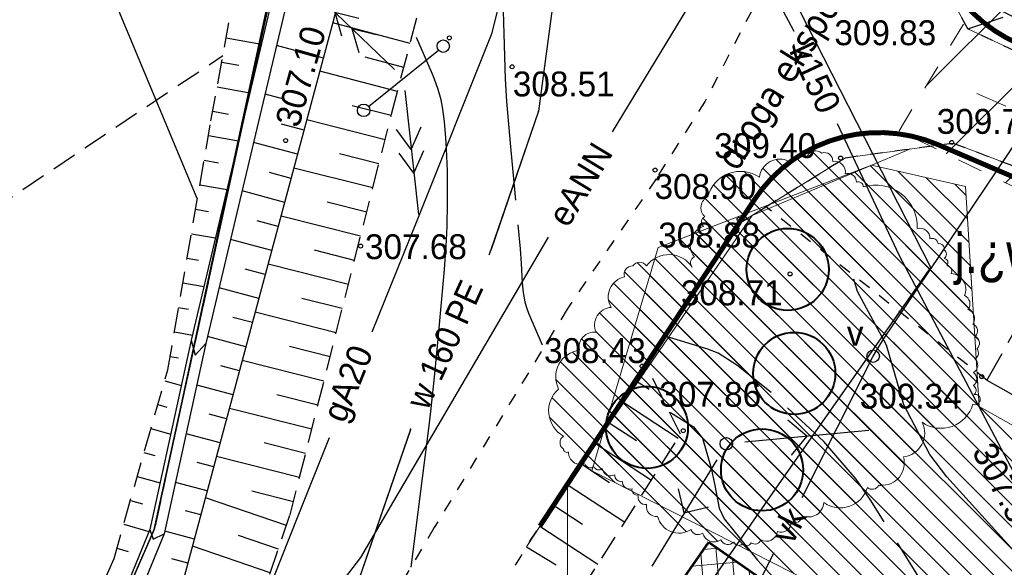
# Model space of a CAD drawing. Extents: x 4615668 to 9249187, y 5334101 to 10688993.
# Tile 9 of 120: x 4667439 to 4667479, y 5336839 to 5336861. Entities that reach past the tile are written whole.
import ezdxf
from ezdxf.enums import TextEntityAlignment as Align

# ---------------------------------------------------------------- set-up
doc = ezdxf.new("R2010")
doc.units = 0
doc.header["$MEASUREMENT"] = 0
for name, pattern in [('BUIB05', [1, 0.5, -0.5]), ('CHODNIK', [2, 1.5, -0.5]), ('DASHDOT', [25.4, 12.7, -6.35, 0, -6.35]), ('DROGA', [1, 0.5, -0.5]), ('GEN7', [13.75, 9.75, -1.5, 1, -1.5]), ('KONTUR', [1.5, 1, -0.5]), ('SKARPA1', [1.5, 1, -0.5]), ('UZYTEK', [1.5, 1, -0.5]), ('WARSTWICA', [3, 2, -1])]:
    doc.linetypes.add(name, pattern=pattern)
for name, color, linetype in [('1', 7, 'Continuous'), ('16', 7, 'Continuous'), ('17', 7, 'Continuous'), ('2', 7, 'Continuous'), ('21', 7, 'Continuous'), ('22', 7, 'Continuous'), ('23', 7, 'Continuous'), ('24', 7, 'Continuous'), ('25', 7, 'Continuous'), ('27', 7, 'Continuous'), ('31', 7, 'Continuous'), ('38', 7, 'Continuous'), ('45', 7, 'Continuous'), ('50', 7, 'Continuous'), ('51', 7, 'Continuous'), ('52', 7, 'Continuous'), ('56', 7, 'Continuous'), ('7', 4, 'GEN7'), ('9', 7, 'Continuous'), ('tpsa_stolarka', 4, 'Continuous')]:
    doc.layers.add(name, color=color, linetype=linetype)
for name, color, linetype, lineweight in [('budynek', 7, 'Continuous', 53), ('hatch', 253, 'Continuous', 0), ('sciany - mur', 1, 'Continuous', 30)]:
    doc.layers.add(name, color=color, linetype=linetype, lineweight=lineweight)
doc.styles.add('tomek14', font='ISOCP.shx', dxfattribs={"height": 14})
doc.styles.add('txt', font='TXT', dxfattribs={"height": 0.2})
pattern_1 = [(135, (0, 0), (-0.44194173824, -0.44194173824), [])]

# ---------------------------------------------------------------- blocks, each defined once
blk = doc.blocks.new('SLU')
at = {"layer": '22', "color": 1, "linetype": 'Continuous'}
blk.add_circle((0, 0), 0.25, dxfattribs=at)
blk = doc.blocks.new('SEN')
at = {"layer": '22', "color": 1, "linetype": 'Continuous'}
for p, q in [((3.25, 0), (2.543, 0.707)), ((0.75, 0), (5.75, 0)), ((3.25, 0), (2.543, -0.707))]:
    blk.add_line(p, q, dxfattribs=at)
blk = doc.blocks.new('MSZ')
at = {"layer": '22', "color": 7, "linetype": 'Continuous'}
blk.add_circle((0, 0), 0.25, dxfattribs=at)
blk = doc.blocks.new('SEW')
at = {"layer": '22', "color": 1, "linetype": 'Continuous'}
for p, q in [((2.88, 0), (2.014, 0.5)), ((3.833, 0), (2.967, 0.5)), ((0.5, 0), (5.5, 0)), ((2.88, 0), (2.014, -0.5)), ((3.833, 0), (2.967, -0.5))]:
    blk.add_line(p, q, dxfattribs=at)
blk = doc.blocks.new('WYS')
at = {"layer": '52', "color": 67, "linetype": 'Continuous'}
blk.add_circle((0, 0), 0.08, dxfattribs=at)

msp = doc.modelspace()

# ---------------------------------------------------------------- hatches: boundary and pattern name
at = {"layer": 'hatch', "lineweight": 0}
h = msp.add_hatch(dxfattribs=at)
h.set_pattern_fill('ANSI31', color=160, scale=20)
h.set_pattern_definition([(45, (0, 0), (-1.767766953, 1.767766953), [])])
h.paths.add_polyline_path([(4667474.732, 5336856.646), (4667499.212, 5336897.332), (4667613.908, 5336808.5), (4667647.336, 5336782.081), (4667630.656, 5336776.416), (4667605.665, 5336771.261), (4667592.294, 5336770.058), (4667562.355, 5336763.404), (4667552.216, 5336758.206), (4667530.784, 5336759.661), (4667490.062, 5336757.531), (4667479.482, 5336755.228), (4667453.16, 5336765.741), (4667492.626, 5336792.677), (4667492.398, 5336848.025)])
at = {"layer": 'hatch', "lineweight": 0, "ltscale": 20}
h = msp.add_hatch(dxfattribs=at)
h.set_pattern_fill('ANSI31', color=3, scale=5, angle=90)
h.set_pattern_definition(pattern_1)
edge = h.paths.add_edge_path()
edge.add_arc((4667468.358, 5336853.668), 1.35, 55.5778, 165.5778, ccw=False)
edge.add_arc((4667469.943, 5336854.683), 0.828, 63.1416, 173.1416, ccw=False)
edge.add_arc((4667470.513, 5336855.346), 0.21, 49.0362, 159.0362, ccw=False)
edge.add_arc((4667470.884, 5336855.424), 0.247, 50.9454, 160.9454, ccw=False)
edge.add_arc((4667471.381, 5336855.481), 0.366, 48.3925, 158.3925, ccw=False)
edge.add_arc((4667471.73, 5336855.432), 0.339, 358.1301, 108.1301, ccw=False)
edge.add_arc((4667472.144, 5336854.996), 0.432, 350, 100, ccw=False)
edge.add_arc((4667472.675, 5336854.598), 0.339, 358.1301, 108.1301, ccw=False)
edge.add_arc((4667473.085, 5336854.392), 0.207, 0.008, 110.008, ccw=False)
edge.add_arc((4667473.793, 5336852.799), 1.67, 357.4314, 107.4314, ccw=False)
edge.add_arc((4667475.565, 5336852.34), 0.398, 355.1944, 105.1944, ccw=False)
edge.add_arc((4667476.06, 5336852.093), 0.236, 4.7436, 114.7436, ccw=False)
edge.add_arc((4667476.333, 5336851.9), 0.216, 350, 100, ccw=False)
edge.add_arc((4667476.428, 5336851.695), 0.204, 305, 55, ccw=False)
edge.add_arc((4667476.494, 5336851.337), 0.199, 324.9831, 74.9831, ccw=False)
edge.add_arc((4667476.633, 5336851.011), 0.213, 333.6105, 83.6105, ccw=False)
edge.add_arc((4667476.776, 5336850.287), 0.632, 335.6997, 85.6997, ccw=False)
edge.add_arc((4667477.226, 5336849.7), 0.35, 319.0362, 69.0362, ccw=False)
edge.add_arc((4667477.384, 5336849.111), 0.376, 323.435, 73.4349, ccw=False)
edge.add_arc((4667477.566, 5336848.598), 0.313, 317.5288, 67.5288, ccw=False)
edge.add_arc((4667477.649, 5336848.117), 0.307, 311.3402, 61.3402, ccw=False)
edge.add_arc((4667477.674, 5336847.721), 0.243, 292.9052, 42.9052, ccw=False)
edge.add_arc((4667477.546, 5336847.238), 0.341, 299.2894, 49.2894, ccw=False)
edge.add_arc((4667477.528, 5336846.677), 0.322, 305, 55, ccw=False)
edge.add_arc((4667477.6, 5336846.222), 0.221, 309.3987, 59.3987, ccw=False)
edge.add_arc((4667477.798, 5336845.866), 0.194, 357.125, 107.125, ccw=False)
edge.add_arc((4667477.77, 5336845.866), 0.221, 247.4712, 357.4712, ccw=False)
edge.add_arc((4667476.417, 5336846.011), 1.315, 234.6041, 344.6041, ccw=False)
edge.add_arc((4667474.793, 5336844.506), 0.964, 276.631, 26.6309, ccw=False)
edge.add_arc((4667474.047, 5336843.3), 0.893, 266.1702, 16.1702, ccw=False)
edge.add_arc((4667473.946, 5336842.438), 0.0509, 215, 325, ccw=False)
edge.add_arc((4667473.652, 5336842.523), 0.276, 225.6197, 335.6197, ccw=False)
edge.add_arc((4667472.369, 5336842.633), 1.133, 234.2495, 344.2495, ccw=False)
edge.add_arc((4667471.091, 5336841.751), 0.617, 246.5043, 356.5043, ccw=False)
edge.add_arc((4667470.535, 5336841.216), 0.312, 244.3578, 354.3577, ccw=False)
edge.add_arc((4667469.986, 5336840.935), 0.414, 249.992, 359.992, ccw=False)
edge.add_arc((4667469.394, 5336840.612), 0.455, 241.5651, 351.565, ccw=False)
edge.add_arc((4667468.944, 5336840.293), 0.247, 230.9454, 340.9454, ccw=False)
edge.add_arc((4667468.588, 5336840.2), 0.223, 223.7462, 333.7462, ccw=False)
edge.add_arc((4667468.289, 5336840.204), 0.21, 200.9638, 310.9638, ccw=False)
edge.add_arc((4667467.858, 5336840.355), 0.326, 206.0274, 316.0274, ccw=False)
edge.add_arc((4667467.3, 5336840.604), 0.473, 193.9625, 303.9625, ccw=False)
edge.add_arc((4667466.654, 5336840.725), 0.301, 198.6105, 308.6105, ccw=False)
edge.add_arc((4667465.887, 5336841.36), 0.876, 193.4047, 303.4047, ccw=False)
edge.add_arc((4667464.977, 5336841.549), 0.396, 168.2643, 278.2643, ccw=False)
edge.add_arc((4667464.559, 5336841.941), 0.313, 165.6013, 275.6013, ccw=False)
edge.add_arc((4667464.218, 5336842.232), 0.216, 170, 280, ccw=False)
edge.add_arc((4667463.918, 5336842.559), 0.302, 176.8428, 286.8428, ccw=False)
edge.add_arc((4667463.551, 5336842.808), 0.241, 175.7106, 285.7106, ccw=False)
edge.add_arc((4667463.148, 5336843.126), 0.342, 188.435, 298.4349, ccw=False)
edge.add_arc((4667462.672, 5336843.234), 0.21, 200.9638, 310.9638, ccw=False)
edge.add_arc((4667462.335, 5336843.341), 0.231, 197.8973, 307.8973, ccw=False)
edge.add_arc((4667461.947, 5336843.74), 0.499, 179.6888, 289.6888, ccw=False)
edge.add_arc((4667461.389, 5336843.867), 0.137, 185.2551, 295.2551, ccw=False)
edge.add_arc((4667461.438, 5336844.119), 0.322, 125, 235, ccw=False)
edge.add_arc((4667461.818, 5336845.396), 1.16, 130.8774, 240.8774, ccw=False)
edge.add_arc((4667462.021, 5336846.76), 1.078, 96.8214, 206.8214, ccw=False)
edge.add_arc((4667462.479, 5336847.958), 0.601, 82.2906, 192.2906, ccw=False)
edge.add_arc((4667463.216, 5336848.84), 0.716, 93.5704, 203.5704, ccw=False)
edge.add_arc((4667463.864, 5336849.981), 0.813, 101.6444, 211.6444, ccw=False)
edge.add_arc((4667464.022, 5336850.883), 0.339, 88.1301, 198.1301, ccw=False)
edge.add_arc((4667464.311, 5336851.028), 0.339, 35, 145, ccw=False)
edge.add_arc((4667465.488, 5336850.552), 1.121, 33.2643, 143.2643, ccw=False)
edge.add_arc((4667466.612, 5336851.346), 0.26, 113.6901, 223.6901, ccw=False)
edge.add_arc((4667467.117, 5336852.069), 0.779, 108.54, 218.54, ccw=False)
edge.add_arc((4667467.034, 5336852.983), 0.24, 116.8699, 226.8699, ccw=False)
edge.add_arc((4667467.271, 5336853.556), 0.499, 116.1299, 226.1299, ccw=False)
h = msp.add_hatch(dxfattribs=at)
h.set_pattern_fill('ANSI31', color=3, scale=5, angle=90)
h.set_pattern_definition(pattern_1)
h.paths.add_polyline_path([(4667467.837, 5336761.845), (4667446.717, 5336769.805), (4667465.95, 5336800.297), (4667453.331, 5336810.903), (4667456.996, 5336817.795), (4667461.413, 5336829.102), (4667470.895, 5336824.303), (4667477.712, 5336835.194), (4667462.385, 5336842.995), (4667465.057, 5336851.959), (4667473.624, 5336855.263), (4667477.401, 5336854.407), (4667477.94, 5336845.571), (4667487.032, 5336840.461), (4667491.362, 5336848.44), (4667514.938, 5336829.96), (4667522.66, 5336810.151), (4667493.116, 5336780.396), (4667477.533, 5336784.386), (4667471.001, 5336776.207), (4667474.27, 5336768.361)])
at = {"layer": 'hatch', "lineweight": 0, "ltscale": 40}
h = msp.add_hatch(dxfattribs=at)
h.set_pattern_fill('ANSI37', color=0, scale=5, angle=50)
h.set_pattern_definition([(95, (0, 0), (-0.62262168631, -0.05447233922), []), (185, (0, 0), (0.05447233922, -0.62262168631), [])])
h.paths.add_polyline_path([(4667467.092, 5336840.119), (4667474.65, 5336834.847), (4667468.445, 5336825.951), (4667460.887, 5336831.223)])

# ---------------------------------------------------------------- linework, layer by layer
at = {"color": 97, "linetype": 'DROGA'}
msp.add_line((4667478.259, 5336846.633), (4667469.374, 5336853.595), dxfattribs=at)
at = {"color": 94, "linetype": 'BUIB05', "lineweight": 0, "ltscale": 2}
msp.add_lwpolyline([(4667474.732, 5336856.646), (4667499.212, 5336897.332), (4667613.908, 5336808.5), (4667647.336, 5336782.081), (4667630.656, 5336776.416), (4667605.665, 5336771.261), (4667592.294, 5336770.058), (4667562.355, 5336763.404), (4667552.216, 5336758.206), (4667530.784, 5336759.661), (4667490.062, 5336757.531), (4667479.482, 5336755.228), (4667453.16, 5336765.741), (4667492.626, 5336792.677), (4667492.398, 5336848.025)], close=True, dxfattribs=at)
at = {"lineweight": 0, "ltscale": 40}
msp.add_lwpolyline([(4667467.051, 5336854.004, -0.520567), (4667469.122, 5336854.781, -0.520567), (4667469.122, 5336854.781, -0.520567), (4667470.317, 5336855.421, -0.520567), (4667470.317, 5336855.421, -0.520567), (4667470.651, 5336855.504, -0.520567), (4667470.651, 5336855.504, -0.520567), (4667471.04, 5336855.616, -0.520567), (4667471.04, 5336855.616, -0.520567), (4667471.624, 5336855.755, -0.520567), (4667471.624, 5336855.755, -0.520567), (4667472.069, 5336855.421, -0.520567), (4667472.069, 5336855.421, -0.520567), (4667472.569, 5336854.92, -0.520567), (4667472.569, 5336854.92, -0.520567), (4667473.014, 5336854.587, -0.520567), (4667473.014, 5336854.587, -0.520567), (4667473.014, 5336854.587, -0.520567), (4667473.014, 5336854.587, -0.520567), (4667473.292, 5336854.392, -0.520567), (4667473.292, 5336854.392, -0.520567), (4667475.461, 5336852.724, -0.520567), (4667475.461, 5336852.724, -0.520567), (4667475.961, 5336852.307, -0.520567), (4667475.961, 5336852.307, -0.520567), (4667476.295, 5336852.112, -0.520567), (4667476.295, 5336852.112, -0.520567), (4667476.545, 5336851.862, -0.520567), (4667476.545, 5336851.862, -0.520567), (4667476.545, 5336851.528, -0.520567), (4667476.545, 5336851.528, -0.520567), (4667476.657, 5336851.223, -0.520567), (4667476.657, 5336851.223, -0.520567), (4667476.823, 5336850.917, -0.520567), (4667476.823, 5336850.917, -0.520567), (4667477.352, 5336850.027, -0.520567), (4667477.352, 5336850.027, -0.520567), (4667477.491, 5336849.471, -0.520567), (4667477.491, 5336849.471, -0.520567), (4667477.685, 5336848.887, -0.520567), (4667477.685, 5336848.887, -0.520567), (4667477.797, 5336848.386, -0.520567), (4667477.797, 5336848.386, -0.520567), (4667477.852, 5336847.886, -0.520567), (4667477.852, 5336847.886, -0.520567), (4667477.769, 5336847.497, -0.520567), (4667477.769, 5336847.497, -0.520567), (4667477.713, 5336846.941, -0.520567), (4667477.713, 5336846.941, -0.520567), (4667477.713, 5336846.412, -0.520567), (4667477.713, 5336846.412, -0.520567), (4667477.741, 5336846.051, -0.520567), (4667477.741, 5336846.051, -0.520567), (4667477.991, 5336845.856, -0.520567), (4667477.991, 5336845.856, -0.520567), (4667477.685, 5336845.662, -0.520567), (4667477.685, 5336845.662, -0.520567), (4667475.656, 5336844.939, -0.520567), (4667475.656, 5336844.939, -0.520567), (4667474.905, 5336843.549, -0.520567), (4667474.905, 5336843.549, -0.520567), (4667473.987, 5336842.409, -0.520567), (4667473.987, 5336842.409, -0.520567), (4667473.904, 5336842.409, -0.520567), (4667473.904, 5336842.409, -0.520567), (4667473.459, 5336842.325, -0.520567), (4667473.459, 5336842.325, -0.520567), (4667471.707, 5336841.713, -0.520567), (4667471.707, 5336841.713, -0.520567), (4667470.845, 5336841.185, -0.520567), (4667470.845, 5336841.185, -0.520567), (4667470.401, 5336840.935, -0.520567), (4667470.401, 5336840.935, -0.520567), (4667469.844, 5336840.546, -0.520567), (4667469.844, 5336840.546, -0.520567), (4667469.177, 5336840.212, -0.520567), (4667469.177, 5336840.212, -0.520567), (4667468.788, 5336840.101, -0.520567), (4667468.788, 5336840.101, -0.520567), (4667468.426, 5336840.045, -0.520567), (4667468.426, 5336840.045, -0.520567), (4667468.093, 5336840.129, -0.520567), (4667468.093, 5336840.129, -0.520567), (4667467.565, 5336840.212, -0.520567), (4667467.565, 5336840.212, -0.520567), (4667466.842, 5336840.49, -0.520567), (4667466.842, 5336840.49, -0.520567), (4667466.842, 5336840.49, -0.520567), (4667466.842, 5336840.49, -0.520567), (4667466.369, 5336840.629, -0.520567), (4667466.369, 5336840.629, -0.520567), (4667465.034, 5336841.157, -0.520567), (4667465.034, 5336841.157, -0.520567), (4667464.589, 5336841.63, -0.520567), (4667464.589, 5336841.63, -0.520567), (4667464.256, 5336842.019, -0.520567), (4667464.256, 5336842.019, -0.520567), (4667464.006, 5336842.27, -0.520567), (4667464.006, 5336842.27, -0.520567), (4667463.616, 5336842.575, -0.520567), (4667463.616, 5336842.575, -0.520567), (4667463.31, 5336842.826, -0.520567), (4667463.31, 5336842.826, -0.520567), (4667462.81, 5336843.076, -0.520567), (4667462.81, 5336843.076, -0.520567), (4667462.476, 5336843.159, -0.520567), (4667462.476, 5336843.159, -0.520567), (4667462.115, 5336843.271, -0.520567), (4667462.115, 5336843.271, -0.520567), (4667461.448, 5336843.743, -0.520567), (4667461.448, 5336843.743, -0.520567), (4667461.253, 5336843.854, -0.520567), (4667461.253, 5336843.854, -0.520567), (4667461.253, 5336844.383, -0.520567), (4667461.253, 5336844.383, -0.520567), (4667461.058, 5336846.273, -0.520567), (4667461.058, 5336846.273, -0.520567), (4667461.892, 5336847.83, -0.520567), (4667461.892, 5336847.83, -0.520567), (4667462.56, 5336848.553, -0.520567), (4667462.56, 5336848.553, -0.520567), (4667463.171, 5336849.554, -0.520567), (4667463.171, 5336849.554, -0.520567), (4667463.7, 5336850.778, -0.520567), (4667463.7, 5336850.778, -0.520567), (4667464.033, 5336851.223, -0.520567), (4667464.033, 5336851.223, -0.520567), (4667464.589, 5336851.223, -0.520567), (4667464.589, 5336851.223, -0.520567), (4667466.425, 5336851.167, -0.520567), (4667466.425, 5336851.167, -0.520567), (4667466.425, 5336851.167, -0.520567), (4667466.425, 5336851.167, -0.520567), (4667466.508, 5336851.584, -0.520567), (4667466.508, 5336851.584, -0.520567), (4667466.869, 5336852.807, -0.520567), (4667466.869, 5336852.807, -0.520567), (4667466.925, 5336853.197, -0.520567), (4667466.925, 5336853.197, -0.520567)], format="xyb", close=True, dxfattribs=at)
msp.add_lwpolyline([(4667475.189, 5336855.92), (4667468.826, 5336853.25), (4667461.413, 5336842.437), (4667461.413, 5336823.593)], dxfattribs=at)
msp.add_lwpolyline([(4667467.837, 5336761.845), (4667446.717, 5336769.805), (4667465.95, 5336800.297), (4667453.331, 5336810.903), (4667456.996, 5336817.795), (4667461.413, 5336829.102), (4667470.895, 5336824.303), (4667477.712, 5336835.194), (4667462.385, 5336842.995), (4667465.057, 5336851.959), (4667473.624, 5336855.263), (4667477.401, 5336854.407), (4667477.94, 5336845.571), (4667487.032, 5336840.461), (4667491.362, 5336848.44), (4667514.938, 5336829.96), (4667522.66, 5336810.151), (4667493.116, 5336780.396), (4667477.533, 5336784.386), (4667471.001, 5336776.207), (4667474.27, 5336768.361)], close=True, dxfattribs=at)
at = {"lineweight": 40, "ltscale": 40}
for centre in [(4667470.255, 5336851.08), (4667470.518, 5336846.904), (4667464.603, 5336844.733), (4667469.226, 5336843.027)]:
    msp.add_circle(centre, 1.647, dxfattribs=at)
at = {"layer": '1', "color": 2, "linetype": 'Continuous'}
msp.add_lwpolyline([(4667461.194, 5336930.303), (4667459.054, 5336917.249), (4667457.733, 5336900.624), (4667444.819, 5336840.627), (4667436.817, 5336822.291), (4667422.703, 5336795.063), (4667411.289, 5336783.94), (4667406.588, 5336784.43), (4667404.087, 5336778.239), (4667420.325, 5336773.832), (4667430.688, 5336769.324), (4667439.242, 5336762.136), (4667452.877, 5336752.218), (4667458.671, 5336744.009), (4667459.113, 5336736.998)], dxfattribs=at)
at = {"layer": '16', "color": 7, "linetype": 'CHODNIK'}
for points in [[(4667477.485, 5336860.742), (4667481.611, 5336862.089), (4667487.382, 5336865.427), (4667487.913, 5336865.392), (4667491.772, 5336860.775), (4667491.665, 5336858.303), (4667489.37, 5336854.702)], [(4667483.869, 5336851.758), (4667481.796, 5336852.924), (4667478.259, 5336846.633), (4667480.332, 5336845.467)]]:
    msp.add_lwpolyline(points, dxfattribs=at)
at = {"layer": '17', "color": 97, "linetype": 'DROGA'}
for points in [[(4667509.729, 5336776.363), (4667522.731, 5336785.295), (4667530.229, 5336801.252), (4667530.261, 5336807.572), (4667527.468, 5336816.293), (4667525.414, 5336823.336), (4667519.234, 5336833.343), (4667513.571, 5336837.869), (4667500.63, 5336847.171), (4667494.497, 5336851.715), (4667489.02, 5336854.912), (4667485.725, 5336856.886), (4667477.485, 5336860.742), (4667475.526, 5336864.356), (4667475.571, 5336866.009), (4667476.258, 5336867.753), (4667479.139, 5336873.796), (4667481.061, 5336878.111), (4667482.068, 5336881.58), (4667483.12, 5336885.665), (4667483.624, 5336888.832), (4667483.854, 5336898.363), (4667484.586, 5336900.737)], [(4667481.153, 5336900.186), (4667480.88, 5336888.991), (4667478.966, 5336882.826), (4667476.586, 5336876.905), (4667475.213, 5336873.6), (4667470.641, 5336865.03), (4667466.941, 5336857.842), (4667464.972, 5336854.72), (4667461.402, 5336849.488), (4667456.062, 5336840.707), (4667452.537, 5336834.74), (4667447.559, 5336825.903), (4667443.897, 5336818.972), (4667441.435, 5336815.021)], [(4667444.052, 5336813.794), (4667451.532, 5336825.809), (4667456.245, 5336834.054), (4667459.906, 5336840.159), (4667468.277, 5336852.906), (4667469.374, 5336853.595), (4667472.578, 5336855.569), (4667476.907, 5336856.158), (4667484.917, 5336853.083), (4667490.803, 5336849.697), (4667498.722, 5336844.511), (4667507.185, 5336838.316), (4667516.083, 5336831.904), (4667520.615, 5336824.284), (4667523.251, 5336818.184), (4667525.356, 5336810.84), (4667526.332, 5336807.663), (4667526.549, 5336801.494), (4667519.433, 5336786.317), (4667509.376, 5336781.364), (4667487.358, 5336773.665), (4667467.89, 5336759.058)]]:
    msp.add_lwpolyline(points, dxfattribs=at)
at = {"layer": '2', "color": 5, "linetype": 'Continuous'}
for p, q in [((4667444.819, 5336840.627), (4667456.223, 5336893.062)), ((4667456.223, 5336893.062), (4667444.819, 5336840.627)), ((4667436.817, 5336822.291), (4667444.819, 5336840.627)), ((4667436.817, 5336822.291), (4667444.819, 5336840.627))]:
    msp.add_line(p, q, dxfattribs=at)
at = {"layer": '21', "color": 1, "linetype": 'Continuous'}
for points in [[(4667463.216, 5336856.607), (4667469.042, 5336866.212), (4667479.826, 5336860.983)], [(4667440.964, 5336820.273), (4667448.238, 5336833.146), (4667453.11, 5336839.504), (4667460.65, 5336852.374)]]:
    msp.add_lwpolyline(points, dxfattribs=at)
at = {"layer": '22', "color": 7, "linetype": 'DASHDOT'}
msp.add_line((4667453.426, 5336857.626), (4667456.231, 5336859.89), dxfattribs=at)
at = {"layer": '23', "color": 40, "linetype": 'Continuous'}
for points in [[(4667470.831, 5336841.914), (4667473.688, 5336847.597), (4667474.105, 5336848.278), (4667483.705, 5336862.552), (4667485.793, 5336865.641), (4667494.968, 5336857.166), (4667495.776, 5336856.45)], [(4667458.119, 5336816.248), (4667459.495, 5336819.512), (4667466.697, 5336833.691), (4667469.719, 5336839.703)]]:
    msp.add_lwpolyline(points, dxfattribs=at)
at = {"layer": '25', "color": 165, "linetype": 'Continuous'}
for points in [[(4667468.074, 5336890.333), (4667467.984, 5336885.053), (4667464.434, 5336875.023), (4667461.624, 5336867.043), (4667460.874, 5336862.163), (4667460.254, 5336857.433), (4667458.324, 5336851.823), (4667458.249, 5336851.656)], [(4667468.074, 5336890.333), (4667467.984, 5336885.053), (4667464.434, 5336875.023), (4667461.624, 5336867.043), (4667460.874, 5336862.163), (4667460.254, 5336857.433), (4667458.344, 5336851.88)], [(4667459.591, 5336827.501), (4667463.394, 5336833.081), (4667470.104, 5336842.736), (4667475.998, 5336851.159), (4667469.054, 5336864.793), (4667466.036, 5336870.752), (4667465.956, 5336873.833)], [(4667455.109, 5336844.649), (4667452.504, 5336837.063), (4667445.084, 5336821.673), (4667442.764, 5336817.333)], [(4667455.105, 5336844.638), (4667452.504, 5336837.063), (4667445.084, 5336821.673), (4667442.764, 5336817.333)]]:
    msp.add_lwpolyline(points, dxfattribs=at)
for p in [(4667460.254, 5336857.433), (4667458.324, 5336851.823), (4667455.114, 5336844.663)]:
    msp.add_point(p, dxfattribs=at)
at = {"layer": '27', "color": 17, "linetype": 'Continuous'}
for points in [[(4667470.513, 5336860.635), (4667470.51, 5336860.642), (4667465.535, 5336870.003)], [(4667481.147, 5336839.497), (4667474.733, 5336851.646), (4667472.255, 5336856.924)]]:
    msp.add_lwpolyline(points, dxfattribs=at)
at = {"layer": '31', "color": 2, "linetype": 'Continuous'}
for points in [[(4667453.57, 5336848.57), (4667455.347, 5336852.984), (4667458.394, 5336860.584), (4667461.889, 5336874.607), (4667462.917, 5336878.599), (4667464.218, 5336892.217), (4667465.838, 5336892.555)], [(4667433.789, 5336805.137), (4667441.307, 5336818.199), (4667446.015, 5336829.635), (4667450.596, 5336841.183), (4667451.861, 5336844.326)]]:
    msp.add_lwpolyline(points, dxfattribs=at)
at = {"layer": '38', "color": 97, "linetype": 'Continuous'}
msp.add_lwpolyline([(4667441.134, 5336816.365), (4667437.454, 5336819.38), (4667445.882, 5336838.201), (4667452.052, 5336861.21), (4667457.772, 5336884.339), (4667459.355, 5336890.248), (4667462.285, 5336909.444), (4667460.893, 5336930.707), (4667459.161, 5336948.272), (4667458.881, 5336955.335), (4667455.616, 5336969.993), (4667449.594, 5337001.266), (4667450.457, 5337010.02), (4667483.97, 5337030.488), (4667505.008, 5337043.38), (4667512.2, 5337047.931), (4667538.938, 5337064.283), (4667548.813, 5337070.486), (4667555.482, 5337074.448), (4667563.84, 5337069.197)], dxfattribs=at)
at = {"layer": '45', "color": 219, "linetype": 'Continuous'}
for points in [[(4667458.94, 5336947.902), (4667461.771, 5336938.021), (4667462.641, 5336934.669), (4667463.138, 5336920.028), (4667456.9, 5336889.945), (4667452.552, 5336871.995), (4667446.893, 5336848.097), (4667445.214, 5336840.452), (4667438.648, 5336824.44), (4667436.618, 5336819.902)], [(4667458.364, 5336947.736), (4667461.191, 5336937.865), (4667462.043, 5336934.583), (4667462.536, 5336920.08), (4667456.314, 5336890.077), (4667451.968, 5336872.135), (4667446.309, 5336848.231), (4667444.64, 5336840.632), (4667438.096, 5336824.678), (4667436.074, 5336820.156)], [(4667446.309, 5336848.231), (4667446.458, 5336847.635), (4667446.893, 5336848.097)], [(4667444.64, 5336840.632), (4667444.773, 5336840.247), (4667445.214, 5336840.452)]]:
    msp.add_lwpolyline(points, dxfattribs=at)
at = {"layer": '50', "color": 216, "linetype": 'Continuous'}
for points in [[(4667446.54, 5336853.926), (4667440.863, 5336867.548), (4667440.419, 5336868.651), (4667440.135, 5336869.392), (4667439.595, 5336870.884), (4667439.335, 5336871.634), (4667438.83, 5336873.139), (4667437.839, 5336876.157), (4667437.332, 5336877.662), (4667437.061, 5336878.461), (4667436.535, 5336880.064), (4667436.026, 5336881.675), (4667435.039, 5336884.907), (4667433.727, 5336889.219), (4667433.046, 5336891.364), (4667432.331, 5336893.497), (4667431.958, 5336894.557), (4667431.439, 5336895.963), (4667431.17, 5336896.662), (4667430.754, 5336897.705), (4667430.319, 5336898.742), (4667430.095, 5336899.258), (4667426.063, 5336908.42)], [(4667455.14, 5336839.117), (4667455.857, 5336844.802), (4667455.941, 5336845.496), (4667456.092, 5336846.888), (4667456.226, 5336848.281), (4667456.471, 5336851.07), (4667456.555, 5336852.242), (4667456.581, 5336852.83), (4667456.602, 5336853.713), (4667456.6, 5336854.596), (4667456.59, 5336855.037), (4667456.553, 5336855.92), (4667456.525, 5336856.36), (4667456.471, 5336857.021), (4667456.425, 5336857.407), (4667456.393, 5336857.6), (4667456.335, 5336857.887), (4667456.223, 5336858.311), (4667456.079, 5336858.725), (4667455.995, 5336858.927), (4667455.346, 5336860.4)], [(4667487.98, 5336830.803), (4667486.232, 5336833.017), (4667485.493, 5336833.758), (4667484.378, 5336834.623), (4667483.841, 5336835.077), (4667481.665, 5336837.168), (4667479.335, 5336839.781), (4667476.641, 5336842.751), (4667475.965, 5336843.643), (4667474.925, 5336845.641), (4667474.22, 5336848.039), (4667473.055, 5336850.192), (4667472.906, 5336850.688)], [(4667465.556, 5336845.335), (4667466.475, 5336844.751), (4667466.841, 5336844.304), (4667467.18, 5336843.091), (4667467.33, 5336842.403), (4667467.511, 5336841.485), (4667467.702, 5336841.062), (4667469.05, 5336839.401), (4667470.552, 5336837.772), (4667470.971, 5336837.167), (4667471.592, 5336835.844), (4667472.052, 5336834.553)]]:
    msp.add_lwpolyline(points, dxfattribs=at)
at = {"layer": '50', "color": 245, "linetype": 'WARSTWICA'}
for points in [[(4667456.713, 5336866.189), (4667458.113, 5336864.134), (4667458.25, 5336863.914), (4667458.331, 5336863.761), (4667458.471, 5336863.444), (4667458.53, 5336863.28), (4667458.629, 5336862.944), (4667458.705, 5336862.6), (4667458.744, 5336862.369), (4667458.796, 5336861.908), (4667458.827, 5336861.455), (4667458.864, 5336860.549), (4667458.912, 5336858.736), (4667458.967, 5336857.832), (4667459.141, 5336855.856), (4667459.513, 5336851.907), (4667459.551, 5336851.324), (4667459.591, 5336850.542), (4667459.632, 5336850.156), (4667459.703, 5336849.778), (4667459.753, 5336849.593), (4667459.851, 5336849.322), (4667460.398, 5336848.055)], [(4667479.306, 5336833.165), (4667477.712, 5336835.194), (4667476.998, 5336836.225), (4667476.149, 5336837.672), (4667475.719, 5336838.392), (4667473.573, 5336841.835), (4667473.011, 5336842.652), (4667471.713, 5336844.161), (4667469.598, 5336846.129), (4667468.219, 5336847.236), (4667467.465, 5336847.715), (4667467.054, 5336847.881), (4667465.337, 5336848.404)]]:
    msp.add_lwpolyline(points, dxfattribs=at)
at = {"layer": '51', "color": 3, "linetype": 'Continuous'}
for p, q in [((4667455.095, 5336860.161), (4667451.99, 5336860.98)), ((4667447.71, 5336860.388), (4667449.126, 5336860.128)), ((4667451.611, 5336859.567), (4667449.729, 5336860.072)), ((4667454.84, 5336859.194), (4667453.286, 5336859.604)), ((4667447.529, 5336859.404), (4667448.212, 5336859.279)), ((4667454.586, 5336858.227), (4667451.472, 5336859.048)), ((4667447.349, 5336858.421), (4667448.664, 5336858.18)), ((4667450.02, 5336857.923), (4667449.268, 5336858.125)), ((4667454.331, 5336857.26), (4667452.768, 5336857.656)), ((4667447.168, 5336857.437), (4667447.801, 5336857.321)), ((4667450.834, 5336856.669), (4667449.936, 5336856.91)), ((4667454.086, 5336856.291), (4667450.946, 5336857.085)), ((4667446.994, 5336856.453), (4667448.206, 5336856.243)), ((4667450.575, 5336855.703), (4667448.807, 5336856.178)), ((4667453.841, 5336855.321), (4667452.264, 5336855.72)), ((4667446.823, 5336855.467), (4667447.399, 5336855.368)), ((4667450.316, 5336854.738), (4667449.446, 5336854.971)), ((4667453.596, 5336854.352), (4667450.428, 5336855.153)), ((4667446.653, 5336854.482), (4667447.744, 5336854.293)), ((4667450.057, 5336853.772), (4667448.345, 5336854.231)), ((4667453.351, 5336853.382), (4667451.76, 5336853.785)), ((4667446.482, 5336853.497), (4667446.998, 5336853.407)), ((4667449.798, 5336852.806), (4667448.957, 5336853.031)), ((4667453.105, 5336852.413), (4667449.91, 5336853.221)), ((4667446.311, 5336852.511), (4667447.283, 5336852.343)), ((4667449.539, 5336851.84), (4667447.884, 5336852.284)), ((4667452.86, 5336851.443), (4667451.255, 5336851.849)), ((4667446.141, 5336851.526), (4667446.596, 5336851.447)), ((4667449.28, 5336850.874), (4667448.467, 5336851.092)), ((4667452.615, 5336850.474), (4667449.392, 5336851.289)), ((4667445.97, 5336850.541), (4667446.821, 5336850.393)), ((4667449.021, 5336849.908), (4667447.423, 5336850.337)), ((4667452.37, 5336849.504), (4667450.751, 5336849.914)), ((4667445.799, 5336849.555), (4667446.195, 5336849.487)), ((4667452.125, 5336848.535), (4667448.874, 5336849.357)), ((4667448.762, 5336848.942), (4667447.978, 5336849.153)), ((4667445.629, 5336848.57), (4667446.359, 5336848.443)), ((4667448.503, 5336847.976), (4667446.962, 5336848.39)), ((4667451.879, 5336847.566), (4667450.247, 5336847.978)), ((4667445.458, 5336847.585), (4667445.8, 5336847.526)), ((4667451.634, 5336846.596), (4667448.356, 5336847.425)), ((4667448.244, 5336847.011), (4667447.494, 5336847.212)), ((4667445.239, 5336846.61), (4667445.91, 5336846.416)), ((4667464.15, 5336846.621), (4667464.688, 5336846.268)), ((4667447.985, 5336846.045), (4667446.528, 5336846.435)), ((4667451.389, 5336845.627), (4667449.743, 5336846.043)), ((4667463.601, 5336845.786), (4667465.857, 5336844.304)), ((4667444.962, 5336845.65), (4667445.329, 5336845.544)), ((4667451.144, 5336844.657), (4667447.837, 5336845.493)), ((4667447.726, 5336845.079), (4667447.02, 5336845.268)), ((4667444.684, 5336844.689), (4667445.48, 5336844.459)), ((4667463.052, 5336844.95), (4667464.186, 5336844.205)), ((4667447.467, 5336844.113), (4667446.099, 5336844.48)), ((4667450.899, 5336843.688), (4667449.239, 5336844.108)), ((4667462.503, 5336844.114), (4667464.784, 5336842.616)), ((4667444.407, 5336843.728), (4667444.837, 5336843.607)), ((4667450.653, 5336842.718), (4667447.319, 5336843.561)), ((4667447.208, 5336843.147), (4667446.546, 5336843.325)), ((4667461.954, 5336843.278), (4667463.101, 5336842.525)), ((4667444.136, 5336842.766), (4667445.052, 5336842.508)), ((4667446.949, 5336842.181), (4667445.669, 5336842.524)), ((4667461.405, 5336842.442), (4667463.711, 5336840.928)), ((4667443.864, 5336841.803), (4667444.351, 5336841.666)), ((4667450.127, 5336840.79), (4667446.874, 5336841.9)), ((4667450.408, 5336841.749), (4667448.734, 5336842.172)), ((4667460.856, 5336841.606), (4667462.015, 5336840.845)), ((4667446.69, 5336841.215), (4667446.072, 5336841.381)), ((4667443.593, 5336840.841), (4667444.608, 5336840.555)), ((4667460.307, 5336840.77), (4667462.638, 5336839.24)), ((4667446.431, 5336840.249), (4667445.24, 5336840.569)), ((4667449.804, 5336839.843), (4667448.209, 5336840.388)), ((4667443.322, 5336839.878), (4667443.774, 5336839.751)), ((4667449.481, 5336838.897), (4667446.355, 5336839.964)), ((4667459.768, 5336839.929), (4667460.965, 5336839.211)), ((4667446.172, 5336839.284), (4667445.525, 5336839.457))]:
    msp.add_line(p, q, dxfattribs=at)
at = {"layer": '51', "color": 3, "linetype": 'SKARPA1'}
for points in [[(4667436.575, 5336823.735), (4667441.104, 5336834.619), (4667443.208, 5336839.473), (4667444.426, 5336843.797), (4667445.364, 5336847.041), (4667447.098, 5336857.054), (4667449.62, 5336870.796), (4667453.643, 5336890.228), (4667455.09, 5336897.908), (4667458.783, 5336913.838)], [(4667440.964, 5336820.273), (4667445.972, 5336830.39), (4667448.494, 5336836.004), (4667450.275, 5336841.222), (4667454.346, 5336857.318), (4667456.966, 5336867.261), (4667458.417, 5336872.933), (4667461.417, 5336881.724), (4667458.138, 5336885.705)], [(4667457.186, 5336835.624), (4667461.177, 5336836.943), (4667465.954, 5336844.456), (4667464.561, 5336847.248)]]:
    msp.add_lwpolyline(points, dxfattribs=at)
at = {"layer": '7', "color": 245, "linetype": 'KONTUR'}
for p, q in [((4667444.819, 5336840.627), (4667456.223, 5336893.062)), ((4667456.223, 5336893.062), (4667444.819, 5336840.627)), ((4667436.817, 5336822.291), (4667444.819, 5336840.627)), ((4667444.819, 5336840.627), (4667436.817, 5336822.291))]:
    msp.add_line(p, q, dxfattribs=at)
at = {"layer": '9', "color": 3, "linetype": 'UZYTEK'}
msp.add_line((4667413.354, 5336836.783), (4667447.578, 5336859.669), dxfattribs=at)
at = {"layer": 'budynek', "color": 7, "linetype": 'Continuous', "lineweight": 53, "flags": 128}
msp.add_lwpolyline([(4667467.092, 5336840.119), (4667474.65, 5336834.847), (4667468.445, 5336825.951), (4667460.887, 5336831.223)], close=True, dxfattribs=at)
at = {"layer": 'sciany - mur', "color": 251, "lineweight": 0, "ltscale": 40}
for points in [[(4667519.234, 5336833.343), (4667512.713, 5336838.485), (4667503.504, 5336845.105), (4667494.497, 5336851.715), (4667485.725, 5336856.886), (4667477.485, 5336860.742), (4667475.526, 5336864.356), (4667475.571, 5336866.009), (4667476.258, 5336867.753), (4667478.624, 5336872.715), (4667481.061, 5336878.111)], [(4667459.768, 5336839.929), (4667468.277, 5336852.906), (4667472.578, 5336855.569), (4667476.921, 5336856.153), (4667484.917, 5336853.083), (4667490.299, 5336849.987), (4667498.722, 5336844.511), (4667516.083, 5336831.904), (4667520.615, 5336824.284), (4667523.251, 5336818.184), (4667526.332, 5336807.663)]]:
    msp.add_lwpolyline(points, dxfattribs=at)
at = {"layer": 'sciany - mur', "color": 30, "lineweight": 0, "ltscale": 40}
for points in [[(4667480.657, 5336877.216, 0.2, 0.2, 0), (4667476.464, 5336868.179, 0.2, 0.2, 0.422916), (4667479.543, 5336860.139, 0.2, 0.2, 0), (4667486.27, 5336857.256, 0.2, 0.2, 0), (4667492.724, 5336853.54, 0.2, 0.2, 0), (4667494.82, 5336852.167, 0.2, 0.2, 0), (4667501.119, 5336847.883, 0.2, 0.2, 0), (4667518.621, 5336835.052, 0.2, 0.2, 0), (4667519.688, 5336834.083, 0.2, 0.2, 0), (4667524.486, 5336826.454, 0.2, 0.2, 0), (4667525.879, 5336823.49, 0.2, 0.2, 0), (4667527.26, 5336819.614, 0.2, 0.2, 0), (4667530.585, 5336808.651, 0.2, 0.2, 0), (4667530.773, 5336800.967, 0.2, 0.2, 0), (4667520.307, 5336786.568, 0.2, 0.2, 0), (4667518.855, 5336785.136, 0.2, 0.2, 0), (4667509.938, 5336776.339, 0.2, 0.2, 0), (4667491.392, 5336770.674, 0.2, 0.2, 0), (4667489.772, 5336770.079, 0.2, 0.2, 0), (4667488.986, 5336769.428, 0.2, 0.2, 0), (4667472.99, 5336756.546, 0.2, 0.2, 0), (4667472.961, 5336756.489, 0.2, 0.2, 0)], [(4667460.307, 5336840.77, 0.2, 0.2, 0), (4667468.912, 5336853.871, 0.2, 0.2, -0.363483), (4667476.29, 5336856.093, 0.2, 0.2, 0), (4667484.007, 5336852.786, 0.2, 0.2, 0), (4667484.568, 5336852.455, 0.2, 0.2, 0), (4667489.89, 5336849.419, 0.2, 0.2, 0), (4667492.044, 5336848.009, 0.2, 0.2, 0), (4667498.234, 5336843.798, 0.2, 0.2, 0), (4667515.746, 5336830.96, 0.2, 0.2, 0), (4667520.091, 5336824.051, 0.2, 0.2, 0), (4667521.251, 5336821.583, 0.2, 0.2, 0), (4667522.509, 5336818.048, 0.2, 0.2, 0), (4667525.616, 5336807.807, 0.2, 0.2, 0), (4667525.884, 5336802.746, 0.2, 0.2, 0), (4667517.534, 5336791.257, 0.2, 0.2, 0), (4667514.555, 5336787.159, 0.2, 0.2, 0), (4667507.924, 5336780.952, 0.2, 0.2, 0), (4667489.799, 5336775.415, 0.2, 0.2, 0), (4667487.243, 5336774.477, 0.2, 0.2, 0), (4667485.823, 5336773.301, 0.2, 0.2, 0), (4667469.845, 5336760.433, 0.2, 0.2, 0), (4667468.058, 5336758.973, 0.2, 0.2, 0)]]:
    msp.add_lwpolyline(points, format="xyseb", dxfattribs=at)
at = {"layer": 'sciany - mur', "color": 30, "linetype": 'DASHDOT', "lineweight": 0, "ltscale": 0.1}
for points in [[(4667477.852, 5336858.143), (4667485.138, 5336855.021), (4667485.822, 5336854.618), (4667491.195, 5336851.553), (4667493.432, 5336850.088), (4667499.676, 5336845.841), (4667517.037, 5336833.113), (4667517.754, 5336832.462), (4667522.288, 5336825.252), (4667523.565, 5336822.536), (4667524.885, 5336818.831), (4667528.101, 5336808.229), (4667528.389, 5336801.373), (4667521.183, 5336786.021), (4667520.2, 5336785.2), (4667508.931, 5336778.646), (4667490.595, 5336773.045), (4667488.507, 5336772.278), (4667487.404, 5336771.364), (4667471.418, 5336758.489), (4667470.494, 5336757.738)], [(4667476.867, 5336855.845), (4667484.007, 5336852.786), (4667484.568, 5336852.455), (4667489.89, 5336849.419), (4667492.044, 5336848.009), (4667498.234, 5336843.798), (4667515.454, 5336831.174), (4667515.82, 5336830.842), (4667520.091, 5336824.051), (4667521.251, 5336821.583), (4667522.509, 5336818.048), (4667525.616, 5336807.807), (4667525.866, 5336801.88), (4667519.155, 5336787.584), (4667518.76, 5336787.254), (4667507.924, 5336780.952), (4667489.799, 5336775.415), (4667487.243, 5336774.477), (4667485.823, 5336773.301), (4667469.845, 5336760.433), (4667468.917, 5336759.678)]]:
    msp.add_lwpolyline(points, dxfattribs=at)

# ---------------------------------------------------------------- block references
at = {"layer": '22', "color": 1, "linetype": 'Continuous'}
for name, p, xscale, yscale, rotation in [('SEW', (4667454.828, 5336858.758), 0.9999986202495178, 0.9999986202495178, 136.0408927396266), ('SEW', (4667454.828, 5336858.758), 0.9999989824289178, 0.999998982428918, 276.2607576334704), ('SEN', (4667467.794, 5336844.077), 0.9999986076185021, 0.9999986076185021, 5.390474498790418), ('SEN', (4667467.794, 5336844.077), 1.000001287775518, 1.000001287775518, 238.6899556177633)]:
    msp.add_blockref(name, p, dxfattribs=dict(at, xscale=xscale, yscale=yscale, rotation=rotation))
at = {"layer": '22', "color": 7, "linetype": 'Continuous'}
for p in [(4667456.425, 5336860.047), (4667453.231, 5336857.47)]:
    msp.add_blockref('MSZ', p, dxfattribs=at)
at = {"layer": '22', "color": 1, "linetype": 'Continuous'}
msp.add_blockref('SLU', (4667467.794, 5336844.077), dxfattribs=at)
at = {"layer": '24', "color": 40, "linetype": 'Continuous'}
msp.add_blockref('SLU', (4667473.688, 5336847.597), dxfattribs=at)
at = {"layer": '52', "color": 67, "linetype": 'Continuous'}
for p in [(4667456.67, 5336860.382), (4667459.19, 5336859.22), (4667450.096, 5336856.257), (4667476.845, 5336856.18), (4667472.38, 5336855.553), (4667464.933, 5336855.07), (4667468.306, 5336853.095), (4667453.108, 5336852.015), (4667470.35, 5336850.897), (4667464.41, 5336847.194), (4667478.049, 5336846.774), (4667466.06, 5336844.601)]:
    msp.add_blockref('WYS', p, dxfattribs=at)

# ---------------------------------------------------------------- texts
at = {"color": 7, "linetype": 'Continuous', "style": 'txt', "width": 0.875}
msp.add_text('j.%%191w.', height=1.6, dxfattribs=at).set_placement((4667478.929, 5336851.538), align=Align.MIDDLE)
at = {"layer": '21', "color": 1, "linetype": 'Continuous', "style": 'txt'}
msp.add_text('eANN', height=1, rotation=58.7614, dxfattribs=at).set_placement((4667461.932, 5336854.491), align=Align.MIDDLE)
at = {"layer": '24', "color": 40, "linetype": 'Continuous', "style": 'txt'}
msp.add_text('v', height=1, dxfattribs=at).set_placement((4667472.967, 5336848.511), align=Align.MIDDLE)
msp.add_text('vk', height=1, rotation=63.3098, dxfattribs=at).set_placement((4667470.275, 5336840.809), align=Align.MIDDLE)
at = {"layer": '25', "color": 165, "linetype": 'Continuous', "style": 'txt', "width": 0.951}
msp.add_text('w 160 PE', height=1, rotation=65.4623, dxfattribs=at).set_placement((4667455.796, 5336845.378))
at = {"layer": '27', "color": 17, "linetype": 'Continuous', "style": 'txt'}
msp.add_text('k150', height=1, rotation=295.1468, dxfattribs=at).set_placement((4667471.384, 5336858.779), align=Align.MIDDLE)
at = {"layer": '31', "color": 2, "linetype": 'Continuous', "style": 'txt'}
msp.add_text('gA20', height=1, rotation=68.0706, dxfattribs=at).set_placement((4667452.716, 5336846.448), align=Align.MIDDLE)
at = {"layer": '52', "color": 67, "linetype": 'Continuous', "style": 'txt'}
msp.add_text('307.10', height=1, rotation=74.2987, dxfattribs=at).set_placement((4667450.624, 5336856.733))
for s, p in [('309.83', (4667472.129, 5336860.087)), ('308.51', (4667459.219, 5336858.029)), ('309.77', (4667476.241, 5336856.526)), ('309.40', (4667467.309, 5336855.553)), ('308.90', (4667464.909, 5336853.91)), ('308.88', (4667465.057, 5336851.959)), ('307.68', (4667453.282, 5336851.492)), ('308.71', (4667465.967, 5336849.638)), ('308.43', (4667460.471, 5336847.318)), ('307.86', (4667465.1, 5336845.564)), ('309.34', (4667473.15, 5336845.49))]:
    msp.add_text(s, height=1, dxfattribs=at).set_placement(p)
at = {"layer": '56', "color": 17, "linetype": 'Continuous', "style": 'txt'}
msp.add_text('307.54', height=1, rotation=297.8316, dxfattribs=at).set_placement((4667478.52, 5336844.229), align=Align.TOP_LEFT)
at = {"layer": 'tpsa_stolarka', "color": 0, "ltscale": 2.5, "insert": (4667467.309, 5336855.553), "char_height": 1.08, "width": 28.14975, "attachment_point": 1, "rotation": 57.9627, "style": 'tomek14'}
msp.add_mtext('{\\fTahoma|b0|i0|c238|p34;droga ekspozycyjna}', dxfattribs=at)

doc.saveas('drawing.dxf')
